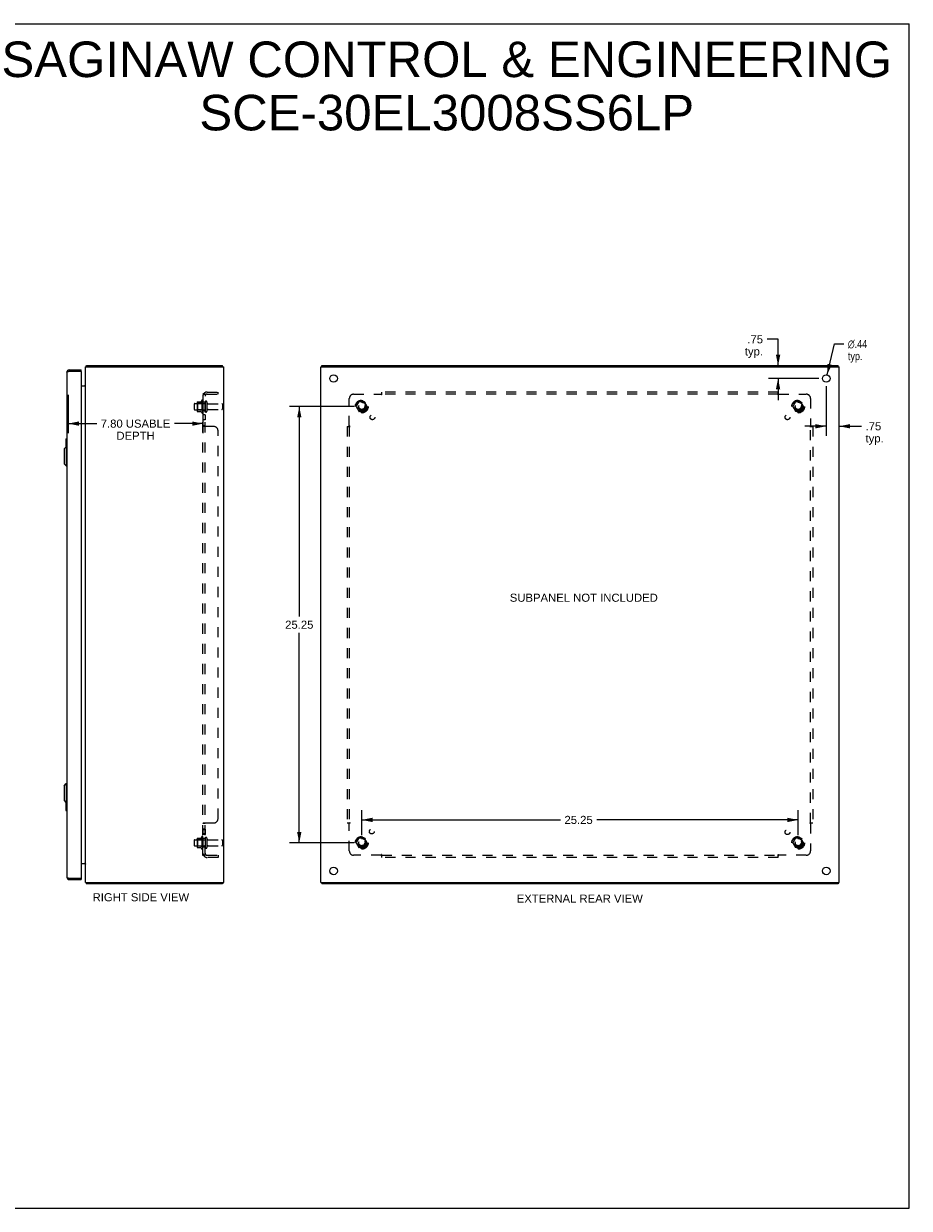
# Model space of a CAD drawing. Header units: inches. Extents: x 0 to 106, y 0 to 69.
# Tile 4 of 4: x 55 to 106, y 0 to 69. Entities that reach past the tile are written whole.
import ezdxf

# ---------------------------------------------------------------- set-up
doc = ezdxf.new("R2010")
doc.units = ezdxf.units.IN
doc.header["$LTSCALE"] = 5.827913
doc.header["$MEASUREMENT"] = 0
doc.linetypes.add('HIDDEN', pattern=[0.2, 0.1, -0.1])
doc.layers.get('0').update_dxf_attribs({"linetype": 'CONTINUOUS'})
for name, color, linetype in [('02___PRT_ALL_AXES', 7, 'CONTINUOUS'), ('BENT-SUB-4CORNER-STUDS', 7, 'CONTINUOUS'), ('DEFAULT_2', 8, 'HIDDEN'), ('DIMENSIONS', 7, 'CONTINUOUS')]:
    doc.layers.add(name, color=color, linetype=linetype)
doc.styles.get("Standard").update_dxf_attribs({"font": 'arial.ttf'})
doc.styles.add('TEXTSTYLE_1', font='gdt', dxfattribs={"width": 0.8})
doc.dimstyles.new('DIMSTYLE_1', dxfattribs={"dimtxt": 0.46748, "dimasz": 0.623306, "dimexe": 0.09, "dimexo": 0.07, "dimgap": 0.0375, "dimtad": 0, "dimtih": 1, "dimtoh": 1, "dimzin": 4, "dimdsep": 46, "dimtxsty": 'Standard', "dimblk": '_FILLED', "dimblk1": '_FILLED', "dimblk2": '_FILLED', "dimcen": 0.09, "dimazin": 1, "dimtfac": 1, "dimtofl": 0, "dimtmove": 0, "dimatfit": 3, "dimldrblk": '_FILLED', "dimfxl": 1, "dimtolj": 1, "dimtzin": 4, "dimarcsym": 0})
doc.dimstyles.new('DIMSTYLE_2', dxfattribs={"dimtxt": 0.46748, "dimasz": 0.623306, "dimexe": 0.09, "dimexo": 0.07, "dimgap": 0.09, "dimtad": 0, "dimtih": 1, "dimtoh": 1, "dimzin": 4, "dimdsep": 46, "dimtxsty": 'Standard', "dimblk": '_FILLED', "dimblk1": '_FILLED', "dimblk2": '_FILLED', "dimcen": 0.09, "dimazin": 1, "dimtfac": 1, "dimtofl": 0, "dimtmove": 0, "dimatfit": 1, "dimldrblk": '_FILLED', "dimfxl": 1, "dimtolj": 1, "dimtzin": 4, "dimarcsym": 0})

# ---------------------------------------------------------------- blocks, each defined once
blk = doc.blocks.new('_FILLED')
at = {"color": 0, "linetype": 'ByBlock'}
blk.add_solid([(0, 0), (-1, 0.2), (-1, -0.2)], dxfattribs=at)
blk = doc.blocks.new('*D6')
at = {"layer": 'DIMENSIONS', "color": 2, "linetype": 'Continuous'}
for p, q in [((57.297, 47.091), (57.297, 44.856)), ((65.095, 47.091), (65.095, 44.856)), ((57.297, 45.417), (58.95, 45.417)), ((65.095, 45.417), (63.441, 45.417))]:
    blk.add_line(p, q, dxfattribs=at)
at = {"layer": 'DIMENSIONS', "color": 2, "linetype": 'Continuous', "xscale": 0.6233062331, "yscale": 0.6233062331, "zscale": 0.6233062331, "rotation": 180}
blk.add_blockref('_FILLED', (57.297, 45.417), dxfattribs=at)
at = {"layer": 'DIMENSIONS', "color": 2, "linetype": 'Continuous', "xscale": 0.6233062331, "yscale": 0.6233062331, "zscale": 0.6233062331}
blk.add_blockref('_FILLED', (65.095, 45.417), dxfattribs=at)
at = {"layer": 'DIMENSIONS', "color": 2, "linetype": 'Continuous', "insert": (61.196, 45.65), "char_height": 0.46748, "width": 4.02311, "attachment_point": 2, "line_spacing_factor": 0.9}
blk.add_mtext('7.80 USABLE\\PDEPTH', dxfattribs=at)
blk = doc.blocks.new('*D13')
at = {"layer": 'DIMENSIONS', "color": 2, "linetype": 'Continuous'}
for p, q in [((98.371, 50.296), (97.733, 50.296)), ((98.371, 48.778), (98.371, 50.296)), ((100.721, 48.028), (97.81, 48.028)), ((98.371, 48.028), (98.371, 46.781))]:
    blk.add_line(p, q, dxfattribs=at)
at = {"layer": 'DIMENSIONS', "color": 2, "linetype": 'Continuous', "xscale": 0.6233062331, "yscale": 0.6233062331, "zscale": 0.6233062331}
for p, rotation in [((98.371, 48.778), 270), ((98.371, 48.028), 90)]:
    blk.add_blockref('_FILLED', p, dxfattribs=dict(at, rotation=rotation))
at = {"layer": 'DIMENSIONS', "color": 2, "linetype": 'Continuous', "insert": (97.499, 50.53), "char_height": 0.4675, "width": 1.05139, "attachment_point": 3, "line_spacing_factor": 0.9}
blk.add_mtext('.75\\Ptyp.', dxfattribs=at)
blk = doc.blocks.new('*D14')
at = {"layer": 'DIMENSIONS', "color": 2, "linetype": 'Continuous'}
for p, q in [((101.157, 47.591), (101.157, 44.702)), ((101.157, 45.263), (99.911, 45.263)), ((101.907, 45.263), (103.198, 45.263))]:
    blk.add_line(p, q, dxfattribs=at)
at = {"layer": 'DIMENSIONS', "color": 2, "linetype": 'Continuous', "xscale": 0.6233062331, "yscale": 0.6233062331, "zscale": 0.6233062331}
blk.add_blockref('_FILLED', (101.157, 45.263), dxfattribs=at)
at = {"layer": 'DIMENSIONS', "color": 2, "linetype": 'Continuous', "xscale": 0.6233062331, "yscale": 0.6233062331, "zscale": 0.6233062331, "rotation": 180}
blk.add_blockref('_FILLED', (101.907, 45.263), dxfattribs=at)
at = {"layer": 'DIMENSIONS', "color": 2, "linetype": 'Continuous', "insert": (103.432, 45.497), "char_height": 0.4675, "width": 1.05139, "attachment_point": 1, "line_spacing_factor": 0.9}
blk.add_mtext('.75\\Ptyp.', dxfattribs=at)
blk = doc.blocks.new('*D15')
at = {"layer": 'DIMENSIONS', "color": 2, "linetype": 'Continuous'}
for p, q in [((101.208, 48.241), (101.632, 50.026)), ((101.632, 50.026), (102.177, 50.026))]:
    blk.add_line(p, q, dxfattribs=at)
at = {"layer": 'DIMENSIONS', "color": 2, "linetype": 'Continuous', "xscale": 0.6233062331, "yscale": 0.6233062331, "zscale": 0.6233062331, "rotation": 256.6388904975}
blk.add_blockref('_FILLED', (101.208, 48.241), dxfattribs=at)
at = {"layer": 'DIMENSIONS', "color": 2, "linetype": 'Continuous', "insert": (102.411, 50.26), "char_height": 0.46748, "width": 1.53046, "attachment_point": 1, "line_spacing_factor": 0.9, "style": 'TEXTSTYLE_1'}
blk.add_mtext('{\\fgdt;n}\\fArial;.44\\Ptyp.', dxfattribs=at)
blk = doc.blocks.new('*D16')
at = {"layer": 'BENT-SUB-4CORNER-STUDS', "color": 2, "linetype": 'Continuous'}
for p, q in [((73.846, 46.403), (70.108, 46.403)), ((70.669, 46.403), (70.669, 34.245)), ((70.669, 21.153), (70.669, 33.31)), ((73.846, 21.153), (70.108, 21.153))]:
    blk.add_line(p, q, dxfattribs=at)
at = {"layer": 'BENT-SUB-4CORNER-STUDS', "color": 2, "linetype": 'Continuous', "xscale": 0.6233062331, "yscale": 0.6233062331, "zscale": 0.6233062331}
for p, rotation in [((70.669, 46.403), 90), ((70.669, 21.153), 270)]:
    blk.add_blockref('_FILLED', p, dxfattribs=dict(at, rotation=rotation))
at = {"layer": 'BENT-SUB-4CORNER-STUDS', "color": 2, "linetype": 'Continuous', "insert": (70.669, 34.011), "char_height": 0.4675, "width": 1.63357, "attachment_point": 2, "line_spacing_factor": 0.9}
blk.add_mtext('25.25', dxfattribs=at)
blk = doc.blocks.new('*D17')
at = {"layer": 'BENT-SUB-4CORNER-STUDS', "color": 2, "linetype": 'Continuous'}
for p, q in [((74.282, 21.589), (74.282, 23.041)), ((99.532, 21.589), (99.532, 23.041)), ((74.282, 22.48), (85.778, 22.48)), ((99.532, 22.48), (87.879, 22.48))]:
    blk.add_line(p, q, dxfattribs=at)
at = {"layer": 'BENT-SUB-4CORNER-STUDS', "color": 2, "linetype": 'Continuous', "xscale": 0.6233062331, "yscale": 0.6233062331, "zscale": 0.6233062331, "rotation": 180}
blk.add_blockref('_FILLED', (74.282, 22.48), dxfattribs=at)
at = {"layer": 'BENT-SUB-4CORNER-STUDS', "color": 2, "linetype": 'Continuous', "xscale": 0.6233062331, "yscale": 0.6233062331, "zscale": 0.6233062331}
blk.add_blockref('_FILLED', (99.532, 22.48), dxfattribs=at)
at = {"layer": 'BENT-SUB-4CORNER-STUDS', "color": 2, "linetype": 'Continuous', "insert": (86.829, 22.714), "char_height": 0.4675, "width": 1.63357, "attachment_point": 2, "line_spacing_factor": 0.9}
blk.add_mtext('25.25', dxfattribs=at)

msp = doc.modelspace()

# ---------------------------------------------------------------- linework, layer by layer
at = {"color": 7, "linetype": 'Continuous'}
for p, q in [((0, 68.564), (105.962, 68.564)), ((105.962, 0), (105.962, 68.564)), ((58.336, 48.735), (58.358, 48.714)), ((58.358, 48.703), (58.358, 48.778)), ((66.232, 48.703), (66.232, 48.778)), ((71.97, 48.703), (71.97, 48.778)), ((101.844, 48.703), (101.844, 48.778)), ((57.357, 48.528), (57.357, 48.453)), ((58.047, 48.453), (58.032, 48.453)), ((58.047, 48.453), (58.047, 48.528)), ((57.064, 43.96), (57.182, 44.078)), ((57.064, 43.96), (57.064, 43.094)), ((57.162, 44.513), (57.162, 44.058)), ((57.177, 44.528), (57.222, 44.528)), ((57.182, 44.078), (57.182, 42.976)), ((57.182, 44.078), (57.222, 44.078)), ((57.208, 44.428), (57.208, 44.078)), ((57.064, 43.094), (57.182, 42.976)), ((57.182, 42.976), (57.222, 42.976)), ((57.064, 24.46), (57.182, 24.578)), ((57.064, 24.46), (57.064, 23.594)), ((57.182, 24.578), (57.222, 24.578)), ((57.182, 24.578), (57.182, 23.476)), ((57.064, 23.594), (57.182, 23.476)), ((57.162, 23.497), (57.162, 23.043)), ((57.182, 23.476), (57.222, 23.476)), ((57.208, 23.476), (57.208, 23.128)), ((57.177, 23.028), (57.222, 23.028)), ((57.357, 19.028), (57.357, 19.103)), ((58.032, 19.103), (58.047, 19.103)), ((58.047, 19.103), (58.047, 19.028)), ((58.336, 18.821), (58.358, 18.842)), ((58.358, 18.853), (58.358, 18.778)), ((66.232, 18.853), (66.232, 18.778)), ((71.97, 18.853), (71.97, 18.778)), ((101.844, 18.853), (101.844, 18.778)), ((0, 0), (105.962, 0))]:
    msp.add_line(p, q, dxfattribs=at)
at = {"color": 3, "linetype": 'Continuous'}
for p, q in [((58.295, 18.853), (58.295, 48.703)), ((58.295, 48.703), (66.295, 48.703)), ((58.358, 48.778), (66.232, 48.778)), ((66.295, 18.853), (66.295, 48.703)), ((71.907, 18.853), (71.907, 48.703)), ((71.907, 48.703), (101.907, 48.703)), ((71.97, 48.778), (101.844, 48.778)), ((101.907, 18.853), (101.907, 48.703)), ((57.222, 48.393), (57.222, 19.163)), ((57.339, 48.448), (57.357, 48.453)), ((57.357, 48.528), (58.047, 48.528)), ((57.357, 48.453), (58.032, 48.453)), ((58.047, 48.438), (58.047, 19.118)), ((58.047, 47.603), (58.279, 47.603)), ((58.284, 47.62), (58.286, 47.618)), ((58.047, 19.953), (58.279, 19.953)), ((57.357, 19.103), (58.032, 19.103)), ((57.357, 19.028), (58.047, 19.028)), ((58.295, 18.853), (66.295, 18.853)), ((66.232, 18.778), (58.358, 18.778)), ((71.907, 18.853), (101.907, 18.853)), ((101.844, 18.778), (71.97, 18.778))]:
    msp.add_line(p, q, dxfattribs=at)
for points in [[(58.336, 48.735), (58.338, 48.736), (58.339, 48.737), (58.34, 48.739), (58.341, 48.741), (58.342, 48.744), (58.343, 48.746), (58.344, 48.749), (58.344, 48.751), (58.345, 48.754), (58.346, 48.756)], [(58.346, 48.756), (58.347, 48.761), (58.348, 48.763), (58.349, 48.766), (58.349, 48.767), (58.35, 48.769), (58.35, 48.771), (58.351, 48.773), (58.352, 48.774), (58.353, 48.775), (58.353, 48.776), (58.354, 48.776), (58.355, 48.777), (58.356, 48.777), (58.357, 48.778), (58.358, 48.778)], [(57.222, 48.393), (57.222, 48.395), (57.223, 48.398), (57.224, 48.4), (57.226, 48.403), (57.229, 48.405), (57.232, 48.408), (57.236, 48.41), (57.24, 48.413), (57.244, 48.415), (57.249, 48.418), (57.255, 48.42), (57.261, 48.423), (57.268, 48.425), (57.274, 48.428), (57.282, 48.43), (57.289, 48.433), (57.297, 48.435), (57.305, 48.438), (57.313, 48.44), (57.322, 48.443)], [(57.322, 48.443), (57.33, 48.445), (57.339, 48.448)], [(58.279, 47.603), (58.279, 47.604), (58.279, 47.605), (58.279, 47.606), (58.279, 47.608), (58.279, 47.609), (58.28, 47.61), (58.281, 47.612), (58.282, 47.613), (58.283, 47.615), (58.284, 47.616), (58.285, 47.617), (58.286, 47.618), (58.288, 47.62), (58.289, 47.621), (58.29, 47.622), (58.291, 47.623), (58.292, 47.625), (58.293, 47.626), (58.294, 47.627), (58.294, 47.628), (58.295, 47.63), (58.295, 47.631)], [(58.279, 47.629), (58.279, 47.629), (58.279, 47.628), (58.279, 47.628), (58.279, 47.627), (58.279, 47.626), (58.28, 47.626), (58.28, 47.625), (58.281, 47.623), (58.282, 47.622), (58.283, 47.621), (58.284, 47.62)], [(58.279, 19.953), (58.279, 19.952), (58.279, 19.951), (58.279, 19.949), (58.279, 19.948), (58.279, 19.946), (58.28, 19.945), (58.281, 19.943), (58.282, 19.942), (58.283, 19.941), (58.284, 19.94), (58.285, 19.938), (58.286, 19.937), (58.288, 19.936), (58.289, 19.935), (58.29, 19.933), (58.291, 19.932), (58.292, 19.931), (58.293, 19.93), (58.294, 19.928), (58.294, 19.927), (58.295, 19.926), (58.295, 19.925)], [(58.279, 19.927), (58.279, 19.927), (58.279, 19.927), (58.279, 19.928), (58.279, 19.928), (58.279, 19.929), (58.28, 19.93), (58.28, 19.931), (58.281, 19.932), (58.282, 19.933), (58.283, 19.934), (58.284, 19.936), (58.286, 19.938)], [(57.222, 19.163), (57.222, 19.16), (57.223, 19.158), (57.224, 19.155), (57.226, 19.153), (57.229, 19.15), (57.232, 19.148), (57.236, 19.145), (57.24, 19.143), (57.244, 19.14), (57.249, 19.138), (57.255, 19.135), (57.261, 19.133), (57.268, 19.13), (57.274, 19.128), (57.282, 19.125), (57.289, 19.123), (57.297, 19.12), (57.305, 19.118), (57.313, 19.115), (57.322, 19.113)], [(57.322, 19.113), (57.33, 19.11), (57.339, 19.108), (57.357, 19.103)], [(58.336, 18.821), (58.338, 18.82), (58.339, 18.818), (58.34, 18.816), (58.341, 18.814), (58.342, 18.812), (58.343, 18.81), (58.344, 18.807), (58.344, 18.804), (58.345, 18.802), (58.346, 18.799), (58.347, 18.794)], [(58.347, 18.794), (58.348, 18.792), (58.349, 18.79), (58.349, 18.788), (58.35, 18.786), (58.35, 18.785), (58.351, 18.783), (58.352, 18.782), (58.353, 18.781), (58.353, 18.78), (58.354, 18.779), (58.355, 18.778), (58.356, 18.778), (58.357, 18.778), (58.358, 18.778)]]:
    msp.add_lwpolyline(points, dxfattribs=at)
at = {"color": 7, "linetype": 'Continuous'}
for points in [[(57.207, 44.464), (57.207, 44.458), (57.207, 44.452), (57.208, 44.446), (57.208, 44.44), (57.208, 44.434), (57.208, 44.428)], [(57.208, 23.128), (57.208, 23.121), (57.208, 23.115), (57.208, 23.109), (57.207, 23.103), (57.207, 23.097), (57.207, 23.092)]]:
    msp.add_lwpolyline(points, dxfattribs=at)
at = {"color": 3, "linetype": 'Continuous'}
for centre, radius, start, end in [((58.44, 48.633), 0.145, 135.39862, 151.13149), ((57.357, 48.393), 0.135, 90, 180), ((58.032, 48.438), 0.015, 0, 90), ((58.225, 47.673), 0.07, 270, 360), ((58.225, 19.883), 0.07, 0, 90), ((57.357, 19.163), 0.135, 180, 270), ((58.032, 19.118), 0.015, 270, 360), ((58.44, 18.923), 0.145, 208.86851, 224.60138)]:
    msp.add_arc(centre, radius, start, end, dxfattribs=at)
at = {"color": 7, "linetype": 'Continuous'}
for centre, radius, start, end in [((57.357, 48.393), 0.06, 90, 121.78549), ((57.177, 44.513), 0.015, 90, 180), ((57.207, 44.513), 0.015, 0, 90), ((57.177, 23.043), 0.015, 180, 270), ((57.207, 23.043), 0.015, 270, 360), ((57.357, 19.163), 0.06, 238.21451, 270)]:
    msp.add_arc(centre, radius, start, end, dxfattribs=at)
at = {"layer": '02___PRT_ALL_AXES', "color": 8, "linetype": 'HIDDEN'}
for p, q in [((65.025, 46.759), (65.025, 46.047)), ((65.095, 46.653), (65.095, 46.737)), ((65.095, 46.653), (65.095, 46.153)), ((65.22, 46.653), (65.095, 46.653)), ((65.22, 46.653), (65.22, 46.153)), ((64.625, 46.586), (65.22, 46.586)), ((64.625, 46.22), (65.22, 46.22)), ((65.095, 46.069), (65.095, 46.153)), ((65.22, 46.153), (65.095, 46.153)), ((65.388, 46.569), (66.19, 46.569)), ((65.388, 46.237), (66.19, 46.237)), ((65.095, 45.925), (65.095, 45.644)), ((65.22, 45.925), (65.095, 45.925)), ((65.22, 45.644), (65.095, 45.644)), ((65.22, 45.925), (65.22, 45.644)), ((65.22, 21.948), (65.095, 21.948)), ((65.095, 21.948), (65.095, 21.631)), ((65.22, 21.948), (65.22, 21.631)), ((64.625, 21.336), (65.22, 21.336)), ((65.025, 21.509), (65.025, 20.797)), ((65.22, 21.912), (65.095, 21.912)), ((65.22, 21.667), (65.095, 21.667)), ((65.22, 21.631), (65.095, 21.631)), ((65.095, 21.403), (65.095, 21.487)), ((65.22, 21.403), (65.095, 21.403)), ((65.095, 21.403), (65.095, 20.903)), ((65.22, 21.403), (65.22, 20.903)), ((65.388, 21.319), (66.19, 21.319)), ((64.625, 20.97), (65.22, 20.97)), ((65.22, 20.903), (65.095, 20.903)), ((65.095, 20.819), (65.095, 20.903)), ((65.388, 20.987), (66.19, 20.987))]:
    msp.add_line(p, q, dxfattribs=at)
at = {"layer": '02___PRT_ALL_AXES', "color": 3, "linetype": 'Continuous'}
for centre in [(72.657, 48.028), (101.157, 48.028), (72.657, 19.528), (101.157, 19.528)]:
    msp.add_circle(centre, 0.219, dxfattribs=at)
at = {"layer": '02___PRT_ALL_AXES', "color": 8, "linetype": 'HIDDEN'}
for centre, radius in [((74.282, 46.403), 0.372), ((74.282, 46.403), 0.356), ((74.282, 46.403), 0.25), ((99.532, 46.403), 0.372), ((99.532, 46.403), 0.356), ((99.532, 46.403), 0.25), ((74.282, 46.403), 0.183), ((99.532, 46.403), 0.183), ((74.901, 45.784), 0.141), ((98.914, 45.784), 0.141), ((74.862, 21.808), 0.141), ((74.282, 21.153), 0.372), ((74.282, 21.153), 0.356), ((74.282, 21.153), 0.25), ((74.282, 21.153), 0.183), ((98.914, 21.771), 0.141), ((99.532, 21.153), 0.372), ((99.532, 21.153), 0.356), ((99.532, 21.153), 0.25), ((99.532, 21.153), 0.183)]:
    msp.add_circle(centre, radius, dxfattribs=at)
for centre, radius, start, end in [((65.625, 46.403), 0.698, 149.33687, 156.03207), ((65.056, 46.737), 0.0384, 0, 145.55034), ((65.625, 46.403), 0.698, 203.96793, 210.66313), ((65.056, 46.069), 0.0384, 214.44966, 360), ((65.625, 21.153), 0.698, 149.33687, 156.03207), ((65.056, 21.487), 0.0384, 0, 145.55034), ((65.625, 21.153), 0.698, 203.96793, 210.66313), ((65.056, 20.819), 0.0384, 214.44966, 360)]:
    msp.add_arc(centre, radius, start, end, dxfattribs=at)
at = {"layer": 'DEFAULT_2', "color": 8, "linetype": 'HIDDEN'}
for p, q in [((64.759, 46.658), (64.759, 46.147)), ((64.769, 46.68), (64.997, 46.68)), ((65.095, 20.434), (65.095, 47.121)), ((65.22, 47.121), (65.095, 47.121)), ((65.149, 47.16), (65.245, 47.081)), ((65.173, 47.119), (65.174, 47.119)), ((65.174, 47.119), (65.176, 47.118)), ((65.176, 47.118), (65.177, 47.118)), ((65.177, 47.118), (65.179, 47.118)), ((65.179, 47.118), (65.18, 47.117)), ((65.18, 47.117), (65.182, 47.117)), ((65.182, 47.117), (65.183, 47.116)), ((65.183, 47.116), (65.185, 47.116)), ((65.185, 47.116), (65.186, 47.115)), ((65.186, 47.115), (65.188, 47.115)), ((65.188, 47.115), (65.19, 47.114)), ((65.22, 20.434), (65.22, 47.121)), ((65.326, 46.667), (65.326, 46.138)), ((65.332, 47.246), (65.97, 47.246)), ((65.332, 47.121), (65.97, 47.121)), ((65.97, 47.121), (65.97, 47.246)), ((73.564, 45.282), (73.564, 46.871)), ((73.814, 47.121), (75.403, 47.121)), ((74.119, 46.675), (73.965, 46.408)), ((74.437, 46.68), (74.128, 46.68)), ((74.6, 46.408), (74.445, 46.675)), ((75.417, 47.136), (75.414, 47.132)), ((75.422, 47.14), (75.417, 47.136)), ((75.439, 47.081), (75.439, 47.246)), ((98.376, 47.246), (75.439, 47.246)), ((98.376, 47.121), (75.439, 47.121)), ((98.376, 47.081), (98.376, 47.246)), ((98.411, 47.121), (100.001, 47.121)), ((99.369, 46.675), (99.215, 46.408)), ((99.687, 46.68), (99.378, 46.68)), ((99.85, 46.408), (99.695, 46.675)), ((100.251, 46.871), (100.251, 45.282)), ((64.595, 46.556), (64.595, 46.25)), ((64.779, 46.586), (64.759, 46.606)), ((64.779, 46.219), (64.759, 46.199)), ((64.769, 46.125), (64.997, 46.125)), ((64.779, 46.586), (64.779, 46.219)), ((65.075, 46.586), (64.779, 46.586)), ((65.075, 46.219), (64.779, 46.219)), ((65.075, 46.586), (65.095, 46.606)), ((65.075, 46.586), (65.075, 46.219)), ((65.075, 46.219), (65.095, 46.199)), ((66.22, 46.539), (66.22, 46.267)), ((73.965, 46.398), (74.119, 46.13)), ((74.437, 46.125), (74.128, 46.125)), ((74.445, 46.13), (74.6, 46.398)), ((99.215, 46.398), (99.369, 46.13)), ((99.687, 46.125), (99.378, 46.125)), ((99.695, 46.13), (99.85, 46.398)), ((65.22, 45.282), (65.095, 45.282)), ((65.242, 45.26), (65.24, 45.261)), ((100.265, 45.268), (100.262, 45.271)), ((100.27, 45.264), (100.265, 45.268)), ((65.72, 45.246), (65.149, 45.246)), ((65.97, 22.559), (65.97, 44.996)), ((73.439, 45.246), (73.439, 22.309)), ((73.439, 45.246), (73.604, 45.246)), ((73.564, 45.246), (73.564, 22.309)), ((100.21, 45.246), (100.376, 45.246)), ((100.251, 22.309), (100.251, 45.246)), ((100.376, 45.246), (100.376, 22.309)), ((65.095, 22.275), (65.095, 22.274)), ((65.22, 22.274), (65.095, 22.274)), ((65.108, 22.289), (65.105, 22.288)), ((65.149, 22.309), (65.72, 22.309)), ((65.22, 22.275), (65.22, 22.274)), ((65.245, 22.301), (65.244, 22.299)), ((65.246, 22.305), (65.246, 22.303)), ((73.439, 22.309), (73.604, 22.309)), ((73.545, 22.292), (73.549, 22.288)), ((73.549, 22.288), (73.553, 22.284)), ((73.564, 20.684), (73.564, 22.274)), ((100.21, 22.309), (100.376, 22.309)), ((100.251, 22.274), (100.251, 20.684)), ((64.595, 21.306), (64.595, 21)), ((64.759, 21.408), (64.759, 20.897)), ((64.779, 21.336), (64.759, 21.356)), ((64.769, 21.43), (64.997, 21.43)), ((65.075, 21.336), (64.779, 21.336)), ((64.779, 21.336), (64.779, 20.969)), ((65.075, 21.336), (65.095, 21.356)), ((65.075, 21.336), (65.075, 20.969)), ((65.326, 21.417), (65.326, 20.888)), ((66.22, 21.289), (66.22, 21.017)), ((74.119, 21.425), (73.965, 21.158)), ((74.437, 21.43), (74.128, 21.43)), ((74.6, 21.158), (74.445, 21.425)), ((99.369, 21.425), (99.215, 21.158)), ((99.687, 21.43), (99.378, 21.43)), ((99.85, 21.158), (99.695, 21.425)), ((64.779, 20.969), (64.759, 20.949)), ((64.769, 20.875), (64.997, 20.875)), ((65.075, 20.969), (64.779, 20.969)), ((65.075, 20.969), (65.095, 20.949)), ((73.965, 21.148), (74.119, 20.88)), ((74.437, 20.875), (74.128, 20.875)), ((74.445, 20.88), (74.6, 21.148)), ((99.215, 21.148), (99.369, 20.88)), ((99.687, 20.875), (99.378, 20.875)), ((99.695, 20.88), (99.85, 21.148)), ((65.22, 20.434), (65.095, 20.434)), ((65.149, 20.395), (65.245, 20.475)), ((65.179, 20.438), (65.177, 20.438)), ((65.183, 20.439), (65.181, 20.439)), ((65.184, 20.44), (65.183, 20.439)), ((65.186, 20.44), (65.184, 20.44)), ((65.187, 20.441), (65.186, 20.44)), ((65.189, 20.441), (65.187, 20.441)), ((65.191, 20.442), (65.189, 20.441)), ((65.192, 20.442), (65.191, 20.442)), ((65.238, 20.461), (65.233, 20.456)), ((65.332, 20.434), (65.97, 20.434)), ((65.97, 20.309), (65.332, 20.309)), ((65.97, 20.434), (65.97, 20.309)), ((75.403, 20.434), (73.814, 20.434)), ((75.439, 20.309), (75.439, 20.475)), ((75.439, 20.434), (98.376, 20.434)), ((98.376, 20.309), (75.439, 20.309)), ((98.376, 20.309), (98.376, 20.475)), ((98.393, 20.415), (98.398, 20.42)), ((98.398, 20.42), (98.401, 20.423)), ((100.001, 20.434), (98.411, 20.434))]:
    msp.add_line(p, q, dxfattribs=at)
for points in [[(65.117, 47.142), (65.114, 47.14), (65.111, 47.139), (65.108, 47.137), (65.105, 47.136), (65.103, 47.134), (65.101, 47.132), (65.099, 47.131), (65.097, 47.129), (65.096, 47.127), (65.095, 47.126), (65.095, 47.124), (65.095, 47.123), (65.095, 47.121)], [(65.149, 47.16), (65.147, 47.158), (65.145, 47.156), (65.142, 47.154), (65.14, 47.153), (65.137, 47.151), (65.134, 47.149), (65.13, 47.148), (65.127, 47.146), (65.124, 47.145), (65.117, 47.142)], [(65.163, 47.121), (65.163, 47.121), (65.162, 47.121), (65.162, 47.121), (65.161, 47.122), (65.161, 47.122), (65.161, 47.122), (65.16, 47.122), (65.16, 47.122), (65.16, 47.122), (65.16, 47.122)], [(65.16, 47.122), (65.16, 47.122), (65.16, 47.122), (65.16, 47.122), (65.16, 47.122), (65.16, 47.122), (65.161, 47.121), (65.161, 47.121), (65.162, 47.121), (65.162, 47.121), (65.163, 47.121), (65.163, 47.121), (65.164, 47.121), (65.164, 47.121), (65.165, 47.121), (65.165, 47.121), (65.166, 47.121), (65.167, 47.121), (65.167, 47.12), (65.168, 47.12), (65.168, 47.12), (65.169, 47.12), (65.17, 47.12), (65.17, 47.12), (65.171, 47.12), (65.172, 47.119), (65.172, 47.119), (65.173, 47.119)], [(65.19, 47.114), (65.191, 47.114), (65.192, 47.113), (65.193, 47.113), (65.194, 47.113), (65.195, 47.112), (65.196, 47.112), (65.197, 47.112), (65.198, 47.111), (65.199, 47.111), (65.2, 47.11), (65.201, 47.11), (65.201, 47.11), (65.202, 47.109), (65.203, 47.109), (65.204, 47.109), (65.205, 47.108), (65.206, 47.108), (65.207, 47.107), (65.207, 47.107), (65.208, 47.107), (65.209, 47.106), (65.21, 47.106), (65.21, 47.106), (65.211, 47.105), (65.212, 47.105), (65.213, 47.105), (65.213, 47.104), (65.214, 47.104), (65.215, 47.104), (65.215, 47.103), (65.216, 47.103), (65.217, 47.103), (65.217, 47.102), (65.218, 47.102), (65.219, 47.102), (65.219, 47.101), (65.22, 47.101), (65.22, 47.101), (65.221, 47.1), (65.221, 47.1), (65.222, 47.1), (65.222, 47.1), (65.222, 47.099), (65.223, 47.099), (65.223, 47.099), (65.223, 47.099), (65.224, 47.099)], [(65.234, 47.098), (65.233, 47.099), (65.231, 47.101), (65.229, 47.103), (65.228, 47.105), (65.226, 47.107), (65.224, 47.109), (65.223, 47.111), (65.222, 47.113), (65.221, 47.115), (65.22, 47.117), (65.22, 47.119), (65.22, 47.12), (65.22, 47.121)], [(65.224, 47.099), (65.224, 47.098), (65.224, 47.098), (65.224, 47.099), (65.223, 47.099), (65.223, 47.099), (65.223, 47.099), (65.223, 47.099), (65.222, 47.099), (65.222, 47.1), (65.222, 47.1), (65.221, 47.1), (65.221, 47.101), (65.22, 47.101), (65.22, 47.101)], [(65.245, 47.081), (65.245, 47.081), (65.246, 47.082), (65.246, 47.082), (65.246, 47.083), (65.245, 47.084), (65.245, 47.085), (65.244, 47.086), (65.244, 47.087), (65.243, 47.088), (65.242, 47.09), (65.24, 47.091), (65.239, 47.093), (65.238, 47.094), (65.234, 47.098)], [(75.414, 47.132), (75.412, 47.131), (75.41, 47.129), (75.409, 47.127), (75.407, 47.126), (75.406, 47.124), (75.404, 47.123), (75.403, 47.121)], [(75.413, 47.107), (75.412, 47.109), (75.411, 47.111), (75.409, 47.113), (75.408, 47.115), (75.407, 47.117), (75.406, 47.119), (75.404, 47.12), (75.403, 47.121)], [(75.439, 47.081), (75.437, 47.081), (75.436, 47.082), (75.434, 47.082), (75.433, 47.083), (75.432, 47.084), (75.43, 47.085), (75.429, 47.086), (75.428, 47.087), (75.426, 47.088), (75.425, 47.09), (75.424, 47.091), (75.423, 47.093), (75.421, 47.094), (75.42, 47.096), (75.419, 47.098), (75.418, 47.099), (75.417, 47.101), (75.416, 47.103), (75.413, 47.107)], [(75.439, 47.16), (75.437, 47.158), (75.436, 47.156), (75.434, 47.154), (75.433, 47.153), (75.432, 47.151), (75.43, 47.149), (75.429, 47.148), (75.427, 47.146), (75.426, 47.145), (75.424, 47.143), (75.423, 47.142), (75.422, 47.14)], [(98.376, 47.16), (98.377, 47.158), (98.379, 47.156), (98.38, 47.154), (98.382, 47.153), (98.383, 47.151), (98.385, 47.149), (98.386, 47.148), (98.387, 47.146), (98.389, 47.145), (98.39, 47.143), (98.392, 47.142), (98.393, 47.14)], [(98.376, 47.081), (98.378, 47.081), (98.379, 47.082), (98.38, 47.082), (98.382, 47.083), (98.383, 47.084), (98.384, 47.085), (98.386, 47.086), (98.387, 47.087), (98.388, 47.088), (98.39, 47.09), (98.391, 47.091), (98.392, 47.093), (98.393, 47.094), (98.394, 47.096), (98.396, 47.098), (98.397, 47.099), (98.398, 47.101), (98.399, 47.103)], [(98.393, 47.14), (98.399, 47.134), (98.401, 47.132), (98.403, 47.131), (98.404, 47.129), (98.406, 47.127), (98.408, 47.126), (98.409, 47.124), (98.41, 47.123), (98.411, 47.121)], [(98.399, 47.103), (98.402, 47.107), (98.403, 47.109), (98.404, 47.111), (98.405, 47.113), (98.407, 47.115), (98.408, 47.117), (98.409, 47.119), (98.41, 47.12), (98.411, 47.121)], [(65.095, 45.278), (65.095, 45.279), (65.095, 45.281), (65.095, 45.282)], [(65.103, 45.27), (65.101, 45.271), (65.099, 45.273), (65.097, 45.275), (65.096, 45.276), (65.095, 45.278), (65.095, 45.279), (65.095, 45.281), (65.095, 45.282)], [(65.105, 45.268), (65.103, 45.27), (65.101, 45.271)], [(65.114, 45.264), (65.111, 45.265), (65.108, 45.266), (65.105, 45.268)], [(65.127, 45.258), (65.12, 45.261), (65.117, 45.262), (65.114, 45.264)], [(65.145, 45.249), (65.142, 45.251), (65.14, 45.252), (65.137, 45.254), (65.134, 45.255), (65.13, 45.256), (65.127, 45.258)], [(65.226, 45.272), (65.224, 45.273), (65.223, 45.274), (65.222, 45.276), (65.221, 45.277), (65.22, 45.278), (65.22, 45.28), (65.22, 45.281), (65.22, 45.282)], [(65.222, 45.276), (65.221, 45.277), (65.22, 45.278), (65.22, 45.28), (65.22, 45.281)], [(65.233, 45.267), (65.229, 45.27), (65.228, 45.271), (65.226, 45.272), (65.224, 45.273)], [(65.239, 45.262), (65.238, 45.264), (65.236, 45.265), (65.234, 45.266), (65.233, 45.267)], [(65.245, 45.246), (65.245, 45.248), (65.246, 45.249), (65.246, 45.251), (65.246, 45.252), (65.245, 45.254), (65.245, 45.255), (65.244, 45.256), (65.244, 45.257), (65.243, 45.259), (65.242, 45.26), (65.24, 45.261), (65.239, 45.262), (65.238, 45.264)], [(65.245, 45.246), (65.245, 45.248), (65.246, 45.249), (65.246, 45.251), (65.246, 45.252), (65.245, 45.254), (65.245, 45.255)], [(73.525, 45.246), (73.527, 45.248), (73.529, 45.249), (73.531, 45.251), (73.532, 45.252), (73.534, 45.254), (73.536, 45.255), (73.538, 45.256), (73.539, 45.258), (73.541, 45.259), (73.542, 45.261), (73.543, 45.262), (73.545, 45.264)], [(73.545, 45.264), (73.551, 45.27), (73.553, 45.271), (73.554, 45.273), (73.556, 45.275), (73.558, 45.276), (73.559, 45.278), (73.561, 45.279), (73.562, 45.281), (73.564, 45.282)], [(73.582, 45.27), (73.578, 45.272), (73.576, 45.273), (73.574, 45.274), (73.572, 45.276), (73.57, 45.277), (73.568, 45.278), (73.566, 45.28), (73.565, 45.281), (73.564, 45.282)], [(73.604, 45.246), (73.604, 45.248), (73.603, 45.249), (73.603, 45.251), (73.602, 45.252), (73.601, 45.254), (73.6, 45.255), (73.599, 45.256), (73.598, 45.257), (73.597, 45.259), (73.595, 45.26), (73.594, 45.261), (73.593, 45.262), (73.591, 45.264), (73.589, 45.265), (73.588, 45.266), (73.586, 45.267), (73.584, 45.268), (73.582, 45.27)], [(100.21, 45.246), (100.211, 45.248), (100.211, 45.249), (100.212, 45.251), (100.213, 45.252), (100.214, 45.254), (100.215, 45.255), (100.216, 45.256), (100.217, 45.257), (100.218, 45.259), (100.219, 45.26), (100.221, 45.261), (100.222, 45.262), (100.224, 45.264), (100.225, 45.265), (100.227, 45.266), (100.229, 45.267), (100.231, 45.268), (100.233, 45.27), (100.237, 45.272)], [(100.237, 45.272), (100.239, 45.273), (100.241, 45.274), (100.243, 45.276), (100.245, 45.277), (100.247, 45.278), (100.248, 45.28), (100.25, 45.281), (100.251, 45.282)], [(100.262, 45.271), (100.26, 45.273), (100.259, 45.275), (100.257, 45.276), (100.255, 45.278), (100.254, 45.279), (100.252, 45.281), (100.251, 45.282)], [(100.29, 45.246), (100.288, 45.248), (100.286, 45.249), (100.284, 45.251), (100.282, 45.252), (100.28, 45.254), (100.279, 45.255), (100.277, 45.256), (100.276, 45.258), (100.274, 45.259), (100.273, 45.261), (100.271, 45.262), (100.27, 45.264)], [(65.149, 45.246), (65.147, 45.248), (65.145, 45.249)], [(65.114, 22.292), (65.111, 22.291), (65.108, 22.289), (65.105, 22.288), (65.103, 22.286), (65.101, 22.284), (65.099, 22.282), (65.097, 22.281), (65.096, 22.279), (65.095, 22.278), (65.095, 22.276), (65.095, 22.275), (65.095, 22.274)], [(65.101, 22.284), (65.099, 22.282), (65.097, 22.281)], [(65.12, 22.295), (65.117, 22.293), (65.114, 22.292)], [(65.149, 22.309), (65.147, 22.308), (65.145, 22.306), (65.142, 22.305), (65.14, 22.303), (65.137, 22.302), (65.134, 22.3), (65.13, 22.299), (65.127, 22.298), (65.12, 22.295)], [(65.149, 22.309), (65.147, 22.308), (65.145, 22.306), (65.142, 22.305), (65.14, 22.303), (65.137, 22.302)], [(65.229, 22.286), (65.228, 22.285), (65.226, 22.284), (65.224, 22.282), (65.223, 22.281), (65.222, 22.28), (65.221, 22.278), (65.22, 22.277), (65.22, 22.276), (65.22, 22.275), (65.22, 22.274)], [(65.228, 22.285), (65.226, 22.284), (65.224, 22.282), (65.223, 22.281), (65.222, 22.28)], [(65.245, 22.309), (65.245, 22.307), (65.246, 22.306), (65.246, 22.305), (65.246, 22.303), (65.245, 22.302), (65.245, 22.301), (65.244, 22.299), (65.244, 22.298), (65.243, 22.297), (65.242, 22.295), (65.24, 22.294), (65.239, 22.293), (65.238, 22.292), (65.236, 22.291), (65.234, 22.289), (65.233, 22.288), (65.229, 22.286)], [(65.244, 22.298), (65.243, 22.297), (65.242, 22.295), (65.24, 22.294), (65.239, 22.293), (65.238, 22.292), (65.236, 22.291), (65.234, 22.289)], [(65.245, 22.309), (65.245, 22.307), (65.246, 22.306)], [(73.525, 22.309), (73.527, 22.308), (73.529, 22.306), (73.531, 22.305), (73.532, 22.303), (73.534, 22.302), (73.536, 22.3), (73.538, 22.299), (73.539, 22.298), (73.541, 22.296), (73.542, 22.295), (73.543, 22.293), (73.545, 22.292)], [(73.553, 22.284), (73.554, 22.282), (73.556, 22.281), (73.558, 22.279), (73.559, 22.278), (73.561, 22.276), (73.562, 22.275), (73.564, 22.274)], [(73.578, 22.284), (73.576, 22.282), (73.574, 22.281), (73.572, 22.28), (73.57, 22.278), (73.568, 22.277), (73.566, 22.276), (73.565, 22.275), (73.564, 22.274)], [(73.604, 22.309), (73.604, 22.307), (73.603, 22.306), (73.603, 22.305), (73.602, 22.303), (73.601, 22.302), (73.6, 22.301), (73.599, 22.299), (73.598, 22.298), (73.597, 22.297), (73.595, 22.295), (73.594, 22.294), (73.593, 22.293), (73.591, 22.292), (73.589, 22.291), (73.588, 22.289), (73.586, 22.288), (73.584, 22.287), (73.582, 22.286), (73.578, 22.284)], [(100.21, 22.309), (100.211, 22.307), (100.211, 22.306), (100.212, 22.305), (100.213, 22.303), (100.214, 22.302), (100.215, 22.301), (100.216, 22.299), (100.217, 22.298), (100.218, 22.297), (100.219, 22.295), (100.221, 22.294), (100.222, 22.293), (100.224, 22.292), (100.225, 22.291), (100.227, 22.289), (100.229, 22.288), (100.231, 22.287), (100.233, 22.286)], [(100.233, 22.286), (100.237, 22.284), (100.239, 22.282), (100.241, 22.281), (100.243, 22.28), (100.245, 22.278), (100.247, 22.277), (100.248, 22.276), (100.25, 22.275), (100.251, 22.274)], [(100.27, 22.292), (100.264, 22.286), (100.262, 22.284), (100.26, 22.282), (100.259, 22.281), (100.257, 22.279), (100.255, 22.278), (100.254, 22.276), (100.252, 22.275), (100.251, 22.274)], [(100.29, 22.309), (100.288, 22.308), (100.286, 22.306), (100.284, 22.305), (100.282, 22.303), (100.28, 22.302), (100.279, 22.3), (100.277, 22.299), (100.276, 22.298), (100.274, 22.296), (100.273, 22.295), (100.271, 22.293), (100.27, 22.292)], [(65.124, 20.411), (65.117, 20.414), (65.114, 20.415), (65.111, 20.417), (65.108, 20.418), (65.105, 20.42), (65.103, 20.421), (65.101, 20.423), (65.099, 20.425), (65.097, 20.427), (65.096, 20.428), (65.095, 20.43), (65.095, 20.431), (65.095, 20.433), (65.095, 20.434)], [(65.149, 20.395), (65.147, 20.397), (65.145, 20.399), (65.142, 20.401), (65.14, 20.403), (65.137, 20.405), (65.134, 20.406), (65.13, 20.408), (65.127, 20.409), (65.124, 20.411)], [(65.177, 20.438), (65.176, 20.437), (65.175, 20.437), (65.174, 20.437), (65.174, 20.437), (65.173, 20.436), (65.172, 20.436), (65.172, 20.436), (65.171, 20.436), (65.17, 20.436), (65.169, 20.436), (65.169, 20.435), (65.168, 20.435), (65.167, 20.435), (65.167, 20.435), (65.166, 20.435), (65.165, 20.435), (65.165, 20.435), (65.164, 20.435), (65.164, 20.434), (65.163, 20.434), (65.162, 20.434), (65.162, 20.434), (65.161, 20.434), (65.161, 20.434), (65.161, 20.434), (65.16, 20.434), (65.16, 20.434)], [(65.16, 20.434), (65.16, 20.434), (65.16, 20.434), (65.16, 20.434), (65.16, 20.434), (65.16, 20.434), (65.16, 20.434), (65.161, 20.434), (65.161, 20.434), (65.161, 20.434), (65.162, 20.434), (65.162, 20.434), (65.163, 20.434)], [(65.181, 20.439), (65.18, 20.438), (65.179, 20.438)], [(65.224, 20.457), (65.224, 20.457), (65.223, 20.457), (65.223, 20.457), (65.223, 20.457), (65.223, 20.456), (65.222, 20.456), (65.222, 20.456), (65.221, 20.456), (65.221, 20.455), (65.22, 20.455), (65.22, 20.455), (65.219, 20.454), (65.219, 20.454), (65.218, 20.454), (65.218, 20.454), (65.217, 20.453), (65.216, 20.453), (65.216, 20.452), (65.215, 20.452), (65.214, 20.452), (65.214, 20.451), (65.213, 20.451), (65.212, 20.451), (65.212, 20.45), (65.211, 20.45), (65.21, 20.45), (65.209, 20.449), (65.209, 20.449), (65.208, 20.449), (65.207, 20.448), (65.206, 20.448), (65.206, 20.448), (65.205, 20.447), (65.204, 20.447), (65.203, 20.446), (65.202, 20.446), (65.201, 20.446), (65.2, 20.445), (65.199, 20.445), (65.199, 20.445), (65.198, 20.444), (65.197, 20.444), (65.196, 20.444), (65.195, 20.443), (65.194, 20.443), (65.193, 20.443), (65.192, 20.442)], [(65.22, 20.454), (65.22, 20.454), (65.221, 20.455), (65.221, 20.455), (65.222, 20.455), (65.222, 20.456), (65.222, 20.456), (65.223, 20.456), (65.223, 20.456), (65.223, 20.457), (65.223, 20.457), (65.224, 20.457), (65.224, 20.457), (65.224, 20.457)], [(65.233, 20.456), (65.231, 20.454), (65.229, 20.452), (65.228, 20.45), (65.226, 20.448), (65.224, 20.446), (65.223, 20.444), (65.222, 20.442), (65.221, 20.44), (65.22, 20.438), (65.22, 20.437), (65.22, 20.435), (65.22, 20.434)], [(65.245, 20.475), (65.245, 20.474), (65.246, 20.474), (65.246, 20.473), (65.246, 20.472), (65.245, 20.471), (65.245, 20.471), (65.244, 20.47), (65.244, 20.468), (65.243, 20.467), (65.242, 20.466), (65.24, 20.464), (65.239, 20.463), (65.238, 20.461)], [(75.416, 20.452), (75.413, 20.448), (75.412, 20.446), (75.411, 20.444), (75.409, 20.442), (75.408, 20.44), (75.407, 20.438), (75.406, 20.437), (75.404, 20.435), (75.403, 20.434)], [(75.422, 20.415), (75.415, 20.421), (75.414, 20.423), (75.412, 20.425), (75.41, 20.427), (75.409, 20.428), (75.407, 20.43), (75.406, 20.431), (75.404, 20.433), (75.403, 20.434)], [(75.439, 20.475), (75.437, 20.474), (75.436, 20.474), (75.434, 20.473), (75.433, 20.472), (75.432, 20.471), (75.43, 20.471), (75.429, 20.47), (75.428, 20.468), (75.426, 20.467), (75.425, 20.466), (75.424, 20.464), (75.423, 20.463), (75.421, 20.461), (75.42, 20.46), (75.419, 20.458), (75.418, 20.456), (75.417, 20.454), (75.416, 20.452)], [(75.439, 20.395), (75.437, 20.397), (75.436, 20.399), (75.434, 20.401), (75.433, 20.403), (75.432, 20.405), (75.43, 20.406), (75.429, 20.408), (75.427, 20.409), (75.426, 20.411), (75.424, 20.412), (75.423, 20.414), (75.422, 20.415)], [(98.376, 20.475), (98.378, 20.474), (98.379, 20.474), (98.38, 20.473), (98.382, 20.472), (98.383, 20.471), (98.384, 20.471), (98.386, 20.47), (98.387, 20.468), (98.388, 20.467), (98.39, 20.466), (98.391, 20.464), (98.392, 20.463), (98.393, 20.461), (98.394, 20.46), (98.396, 20.458), (98.397, 20.456), (98.398, 20.454), (98.399, 20.452), (98.402, 20.448)], [(98.376, 20.395), (98.377, 20.397), (98.379, 20.399), (98.38, 20.401), (98.382, 20.403), (98.383, 20.405), (98.385, 20.406), (98.386, 20.408), (98.387, 20.409), (98.389, 20.411), (98.39, 20.412), (98.392, 20.414), (98.393, 20.415)], [(98.401, 20.423), (98.403, 20.425), (98.404, 20.427), (98.406, 20.428), (98.408, 20.43), (98.409, 20.431), (98.41, 20.433), (98.411, 20.434)], [(98.402, 20.448), (98.403, 20.446), (98.404, 20.444), (98.405, 20.442), (98.407, 20.44), (98.408, 20.438), (98.409, 20.437), (98.41, 20.435), (98.411, 20.434)]]:
    msp.add_lwpolyline(points, dxfattribs=at)
for centre, radius in [((74.282, 46.403), 0.318), ((99.532, 46.403), 0.318), ((74.282, 46.403), 0.204), ((74.282, 46.403), 0.183), ((74.282, 46.403), 0.183), ((74.282, 46.403), 0.166), ((99.532, 46.403), 0.204), ((99.532, 46.403), 0.183), ((99.532, 46.403), 0.183), ((99.532, 46.403), 0.166), ((74.282, 21.153), 0.318), ((74.282, 21.153), 0.204), ((74.282, 21.153), 0.183), ((74.282, 21.153), 0.183), ((74.282, 21.153), 0.166), ((99.532, 21.153), 0.318), ((99.532, 21.153), 0.204), ((99.532, 21.153), 0.183), ((99.532, 21.153), 0.183), ((99.532, 21.153), 0.166)]:
    msp.add_circle(centre, radius, dxfattribs=at)
for centre, radius, start, end in [((64.769, 46.67), 0.01, 90, 174.80617), ((64.9, 46.658), 0.141, 174.79195, 180), ((64.978, 46.69), 0.01, 270, 336.03207), ((65.332, 47.009), 0.237, 90, 180), ((65.332, 47.009), 0.112, 90, 180), ((65.273, 46.667), 0.053, 0, 180), ((65.388, 46.631), 0.0625, 180, 270), ((73.814, 46.871), 0.25, 90, 180), ((74.128, 46.67), 0.01, 90.01235, 149.98915), ((74.437, 46.67), 0.01, 30.01204, 89.98872), ((99.378, 46.67), 0.01, 90.01235, 149.98915), ((99.687, 46.67), 0.01, 30.01204, 89.98872), ((100.001, 46.871), 0.25, 0, 90), ((64.625, 46.556), 0.03, 90, 180), ((64.625, 46.25), 0.03, 180, 270), ((64.9, 46.147), 0.141, 180, 185.20805), ((64.769, 46.135), 0.01, 185.19383, 270), ((64.978, 46.115), 0.01, 23.96793, 90), ((65.273, 46.138), 0.053, 180, 360), ((65.388, 46.174), 0.0625, 90, 180), ((66.19, 46.539), 0.03, 0, 90), ((66.19, 46.267), 0.03, 270, 360), ((73.973, 46.403), 0.01, 150.01268, 209.98829), ((74.128, 46.135), 0.01, 210.01204, 269.98872), ((74.437, 46.135), 0.01, 270.01235, 329.98915), ((74.591, 46.403), 0.01, 330.01268, 29.98829), ((99.223, 46.403), 0.01, 150.01268, 209.98829), ((99.378, 46.135), 0.01, 210.01204, 269.98872), ((99.687, 46.135), 0.01, 270.01235, 329.98915), ((99.841, 46.403), 0.01, 330.01268, 29.98829), ((65.72, 44.996), 0.25, 0, 90), ((65.72, 22.559), 0.25, 270, 360), ((64.625, 21.306), 0.03, 90, 180), ((64.769, 21.42), 0.01, 90, 174.80617), ((64.9, 21.408), 0.141, 174.79195, 180), ((64.978, 21.44), 0.01, 270, 336.03207), ((65.273, 21.417), 0.053, 0, 180), ((65.388, 21.381), 0.0625, 180, 270), ((66.19, 21.289), 0.03, 0, 90), ((74.128, 21.42), 0.01, 90.01235, 149.98915), ((74.437, 21.42), 0.01, 30.01204, 89.98872), ((99.378, 21.42), 0.01, 90.01235, 149.98915), ((99.687, 21.42), 0.01, 30.01204, 89.98872), ((64.625, 21), 0.03, 180, 270), ((64.9, 20.897), 0.141, 180, 185.20805), ((64.769, 20.885), 0.01, 185.19383, 270), ((64.978, 20.865), 0.01, 23.96793, 90), ((65.273, 20.888), 0.053, 180, 360), ((65.388, 20.924), 0.0625, 90, 180), ((66.19, 21.017), 0.03, 270, 360), ((73.814, 20.684), 0.25, 180, 270), ((73.973, 21.153), 0.01, 150.01268, 209.98829), ((74.128, 20.885), 0.01, 210.01204, 269.98872), ((74.437, 20.885), 0.01, 270.01235, 329.98915), ((74.591, 21.153), 0.01, 330.01268, 29.98829), ((99.223, 21.153), 0.01, 150.01268, 209.98829), ((99.378, 20.885), 0.01, 210.01204, 269.98872), ((99.687, 20.885), 0.01, 270.01235, 329.98915), ((99.841, 21.153), 0.01, 330.01268, 29.98829), ((100.001, 20.684), 0.25, 270, 360), ((65.332, 20.546), 0.237, 180, 270), ((65.332, 20.546), 0.112, 180, 270)]:
    msp.add_arc(centre, radius, start, end, dxfattribs=at)

# ---------------------------------------------------------------- texts
at = {"layer": 'DIMENSIONS', "color": 2, "linetype": 'Continuous', "attachment_point": 2, "line_spacing_factor": 0.9}
for s, insert, char_height, width in [('SAGINAW CONTROL & ENGINEERING\\PSCE-30EL3008SS6LP', (78.946, 67.531), 2.05691, 51.95037), ('SUBPANEL NOT INCLUDED', (87.131, 35.574), 0.46748, 8.54845), ('RIGHT SIDE VIEW', (61.504, 18.238), 0.46748, 5.575), ('EXTERNAL REAR VIEW', (86.898, 18.16), 0.46748, 7.27809)]:
    msp.add_mtext(s, dxfattribs=dict(at, insert=insert, char_height=char_height, width=width))

# ---------------------------------------------------------------- dimensions: what is measured, and where the dimension line sits
at = {"layer": 'BENT-SUB-4CORNER-STUDS', "color": 2, "linetype": 'Continuous'}
dim = msp.add_linear_dim(base=(70.669, 21.153), p1=(73.916, 46.403), p2=(73.916, 21.153), angle=270, dimstyle='DIMSTYLE_1', dxfattribs=at)
dim.commit()
dim.dimension.update_dxf_attribs({"geometry": '*D16', "text_midpoint": (70.665, 33.775), "dimtype": 160})
dim = msp.add_linear_dim(base=(99.532, 22.48), p1=(74.282, 21.519), p2=(99.532, 21.519), dimstyle='DIMSTYLE_1', dxfattribs=at)
dim.commit()
dim.dimension.update_dxf_attribs({"geometry": '*D17', "text_midpoint": (86.824, 22.478), "dimtype": 160})
at = {"layer": 'DIMENSIONS', "color": 2, "linetype": 'Continuous'}
for base, p1, p2, angle, picture, middle in [((98.371, 48.778), (100.791, 48.028), (101.764, 48.778), 90, '*D13', (96.974, 49.945)), ((101.157, 45.263), (101.907, 48.703), (101.157, 47.661), 180, '*D14', (103.958, 44.912))]:
    dim = msp.add_linear_dim(base=base, p1=p1, p2=p2, angle=angle, text='<>\\Ptyp.', dimstyle='DIMSTYLE_1', dxfattribs=at)
    dim.commit()
    dim.dimension.update_dxf_attribs({"geometry": picture, "text_midpoint": middle, "dimtype": 160})
dim = msp.add_diameter_dim_2p(p1=(101.208, 48.241), p2=(101.107, 47.815), text='%%c<>\\Ptyp.', dimstyle='DIMSTYLE_2', override={"dimpost": '<>'}, dxfattribs=at)
dim.commit()
dim.dimension.update_dxf_attribs({"geometry": '*D15', "text_midpoint": (103.176, 49.675), "dimtype": 163})
dim = msp.add_linear_dim(base=(65.095, 45.417), p1=(57.297, 47.161), p2=(65.095, 47.161), text='<> USABLE\\PDEPTH', dimstyle='DIMSTYLE_1', dxfattribs=at)
dim.commit()
dim.dimension.update_dxf_attribs({"geometry": '*D6', "text_midpoint": (61.196, 45.066), "dimtype": 160})

doc.saveas('drawing.dxf')
